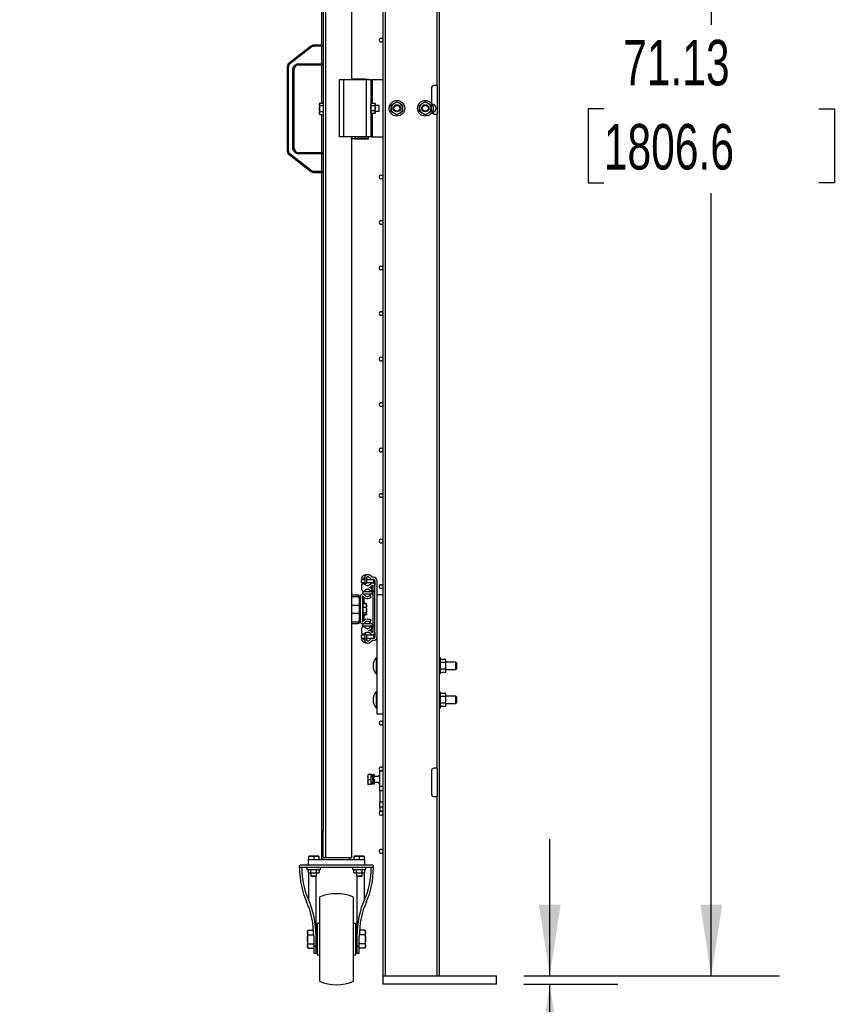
# Model space of a CAD drawing. Header units: inches. Extents: x 0.2 to 10.8, y 0.2 to 8.2.
# Tile 18 of 42: x 6.2 to 7.7, y 2 to 3.8. Entities that reach past the tile are written whole.
import ezdxf

# ---------------------------------------------------------------- set-up
doc = ezdxf.new("R2010")
doc.units = ezdxf.units.IN
doc.header["$MEASUREMENT"] = 0
doc.layers.add('DIMENSIONS', color=140, linetype='Continuous', lineweight=25)
doc.styles.add('SLDTEXTSTYLE0', font='TXT', dxfattribs={"width": 0.7})
doc.dimstyles.new('SLDDIMSTYLE0', dxfattribs={"dimtxt": 0.084961, "dimasz": 0.13, "dimexe": 0, "dimexo": 0.0625, "dimgap": 0.02124, "dimtad": 0, "dimtih": 1, "dimtoh": 1, "dimlfac": 24, "dimrnd": 1e-09, "dimzin": 12, "dimdsep": 46, "dimtxsty": 'SLDTEXTSTYLE0', "dimsah": 1, "dimcen": 0.09, "dimadec": 0, "dimazin": 3, "dimtfac": 1, "dimtofl": 0, "dimtmove": 0, "dimatfit": 3, "dimfxl": 0, "dimfrac": 2, "dimtolj": 1, "dimtzin": 12, "dimarcsym": 0})
doc.dimstyles.new('SLDDIMSTYLE1', dxfattribs={"dimtxt": 0.084961, "dimasz": 0.13, "dimexe": 0, "dimexo": 0.0625, "dimgap": 0.02124, "dimtad": 0, "dimtih": 1, "dimtoh": 1, "dimlfac": 24, "dimrnd": 1e-09, "dimzin": 4, "dimdsep": 46, "dimtxsty": 'SLDTEXTSTYLE0', "dimsah": 1, "dimcen": 0.09, "dimadec": 0, "dimazin": 1, "dimtfac": 1, "dimtmove": 0, "dimatfit": 0, "dimfxl": 0, "dimfrac": 2, "dimtolj": 1, "dimtzin": 12, "dimarcsym": 0})
doc.dimstyles.new('SLDDIMSTYLE2', dxfattribs={"dimtxt": 0.084961, "dimasz": 0.13, "dimexe": 0, "dimexo": 0.0625, "dimgap": 0.02124, "dimtad": 0, "dimtih": 1, "dimtoh": 1, "dimlfac": 24, "dimrnd": 1e-09, "dimdsep": 46, "dimtxsty": 'SLDTEXTSTYLE0', "dimsah": 1, "dimcen": 0.09, "dimadec": 0, "dimazin": 2, "dimtfac": 1, "dimtmove": 0, "dimatfit": 0, "dimfxl": 0, "dimfrac": 2, "dimtolj": 1, "dimtzin": 12, "dimarcsym": 0})

# ---------------------------------------------------------------- blocks, each defined once
blk = doc.blocks.new('_D_6')
at = {"layer": 'DIMENSIONS'}
for p, q in [((5.4322, 2.0171), (5.4322, 1.3894)), ((5.7447, 2.0171), (5.7447, 1.3894)), ((5.4322, 1.5144), (5.1822, 1.5144)), ((5.7447, 1.5144), (6.0066, 1.5144)), ((6.1218, 1.5144), (6.0932, 1.5144)), ((6.0932, 1.5144), (6.0932, 1.3793)), ((6.4449, 1.5144), (6.4734, 1.5144)), ((6.4734, 1.5144), (6.4734, 1.3793)), ((6.0932, 1.3793), (6.1218, 1.3793)), ((6.4734, 1.3793), (6.4449, 1.3793))]:
    blk.add_line(p, q, dxfattribs=at)
for points in [[(5.4322, 1.5144), (5.3022, 1.5344), (5.3022, 1.4944)], [(5.7447, 1.5144), (5.8747, 1.4944), (5.8747, 1.5344)]]:
    blk.add_solid(points, dxfattribs=at)
at = {"layer": 'DIMENSIONS', "char_height": 0.08333, "attachment_point": 1, "style": 'SLDTEXTSTYLE0'}
for s, insert in [('7.50', (6.1571, 1.6408)), ('190.5', (6.1218, 1.4868))]:
    blk.add_mtext(s, dxfattribs=dict(at, insert=insert))
blk = doc.blocks.new('_D_7')
at = {"layer": 'DIMENSIONS'}
for p, q in [((7.023, 5.0463), (7.5959, 5.0463)), ((7.4709, 5.0463), (7.4709, 3.8242)), ((7.274, 3.6701), (7.2455, 3.6701)), ((7.2455, 3.6701), (7.2455, 3.5351)), ((7.6678, 3.6701), (7.6964, 3.6701)), ((7.6964, 3.6701), (7.6964, 3.5351)), ((7.2455, 3.5351), (7.274, 3.5351)), ((7.6964, 3.5351), (7.6678, 3.5351)), ((7.4709, 2.0827), (7.4709, 3.5161)), ((7.1272, 2.0827), (7.5959, 2.0827))]:
    blk.add_line(p, q, dxfattribs=at)
for points in [[(7.4709, 5.0463), (7.4509, 4.9163), (7.4909, 4.9163)], [(7.4709, 2.0827), (7.4909, 2.2127), (7.4509, 2.2127)]]:
    blk.add_solid(points, dxfattribs=at)
at = {"layer": 'DIMENSIONS', "char_height": 0.08333, "attachment_point": 1, "style": 'SLDTEXTSTYLE0'}
for s, insert in [('71.13', (7.3093, 3.7966)), ('1806.6', (7.274, 3.6425))]:
    blk.add_mtext(s, dxfattribs=dict(at, insert=insert))
blk = doc.blocks.new('_D_8')
at = {"layer": 'DIMENSIONS'}
for p, q in [((7.175, 2.0827), (7.175, 2.3327)), ((7.1272, 2.0827), (7.3, 2.0827)), ((7.1272, 2.0671), (7.3, 2.0671)), ((7.175, 1.5415), (7.175, 2.0671)), ((7.2474, 1.5415), (7.175, 1.5415)), ((7.4005, 1.5415), (7.372, 1.5415)), ((7.372, 1.5415), (7.372, 1.4064)), ((7.5823, 1.5415), (7.6108, 1.5415)), ((7.6108, 1.5415), (7.6108, 1.4064)), ((7.372, 1.4064), (7.4005, 1.4064)), ((7.6108, 1.4064), (7.5823, 1.4064))]:
    blk.add_line(p, q, dxfattribs=at)
for points in [[(7.175, 2.0827), (7.195, 2.2127), (7.155, 2.2127)], [(7.175, 2.0671), (7.155, 1.9371), (7.195, 1.9371)]]:
    blk.add_solid(points, dxfattribs=at)
at = {"layer": 'DIMENSIONS', "char_height": 0.08333, "attachment_point": 1, "style": 'SLDTEXTSTYLE0'}
for s, insert in [('0.38', (7.3652, 1.6679)), ('9.5', (7.4005, 1.5139))]:
    blk.add_mtext(s, dxfattribs=dict(at, insert=insert))

msp = doc.modelspace()

# ---------------------------------------------------------------- linework, layer by layer
for p, q in [((6.76447, 2.29849), (6.76447, 5.04328)), ((6.81175, 5.04328), (6.81175, 3.72337)), ((6.87388, 2.08274), (6.87388, 5.04628)), ((6.97305, 2.08274), (6.97305, 5.04628)), ((6.75667, 4.9942), (6.75667, 3.78689)), ((6.75967, 4.9942), (6.75967, 2.34758)), ((6.96805, 4.91087), (6.96805, 3.71295)), ((6.86888, 4.90045), (6.86888, 3.70253)), ((6.74228, 3.7848), (6.74228, 3.78689)), ((6.75759, 3.78689), (6.74228, 3.78689)), ((6.75759, 3.7848), (6.75759, 3.78689)), ((6.73716, 3.78513), (6.69727, 3.75413)), ((6.73844, 3.78349), (6.69855, 3.75248)), ((6.73844, 3.78349), (6.73716, 3.78513)), ((6.75759, 3.7848), (6.74228, 3.7848)), ((6.75759, 3.75293), (6.75759, 3.7848)), ((6.75967, 3.7848), (6.75759, 3.7848)), ((6.69855, 3.75248), (6.69727, 3.75413)), ((6.71489, 3.75293), (6.75759, 3.75293)), ((6.71489, 3.75293), (6.71489, 3.75084)), ((6.71489, 3.75084), (6.75759, 3.75084)), ((6.75667, 3.75084), (6.75667, 3.68102)), ((6.75759, 3.75084), (6.75759, 3.75293)), ((6.75759, 3.75293), (6.75967, 3.75293)), ((6.69405, 3.74755), (6.69405, 3.59328)), ((6.69614, 3.74755), (6.69405, 3.74755)), ((6.69614, 3.59328), (6.69614, 3.74755)), ((6.70447, 3.59832), (6.70447, 3.74251)), ((6.70447, 3.74251), (6.70655, 3.74251)), ((6.70655, 3.59832), (6.70655, 3.74251)), ((6.78975, 3.6192), (6.78975, 3.72337)), ((6.79756, 3.72337), (6.78975, 3.72337)), ((6.79756, 3.6192), (6.79756, 3.72337)), ((6.83923, 3.72337), (6.79756, 3.72337)), ((6.81175, 3.72518), (6.8329, 3.72518)), ((6.81792, 3.72385), (6.81792, 3.72337)), ((6.81821, 3.72385), (6.81792, 3.72385)), ((6.84238, 3.72408), (6.81821, 3.72408)), ((6.81821, 3.72337), (6.81821, 3.72408)), ((6.83646, 3.72374), (6.82409, 3.72374)), ((6.82409, 3.72374), (6.82409, 3.72337)), ((6.83646, 3.72337), (6.83646, 3.72374)), ((6.83923, 3.6192), (6.83923, 3.72337)), ((6.84704, 3.72337), (6.83923, 3.72337)), ((6.84238, 3.72337), (6.84238, 3.72408)), ((6.84267, 3.72385), (6.84238, 3.72385)), ((6.84267, 3.72337), (6.84267, 3.72385)), ((6.84704, 3.72337), (6.84704, 3.6192)), ((6.84704, 3.72337), (6.84964, 3.72337)), ((6.86888, 3.72337), (6.84964, 3.72337)), ((6.84964, 3.72337), (6.84964, 3.68075)), ((6.86888, 3.70253), (6.86895, 3.70253)), ((6.86888, 3.70253), (6.86888, 3.69712)), ((6.86888, 3.69712), (6.86888, 3.65587)), ((6.86895, 3.69712), (6.86888, 3.69712)), ((6.86895, 3.70253), (6.86895, 3.65045)), ((6.95805, 3.70753), (6.95805, 3.68041)), ((6.96805, 3.71295), (6.96346, 3.71295)), ((6.96805, 3.71295), (6.96888, 3.71295)), ((6.96888, 3.71295), (6.96888, 3.66087)), ((6.75397, 3.68102), (6.75316, 3.67961)), ((6.75316, 3.67961), (6.75316, 3.67839)), ((6.75316, 3.67839), (6.75316, 3.67049)), ((6.75397, 3.68102), (6.75967, 3.68102)), ((6.84777, 3.68075), (6.84704, 3.67949)), ((6.84777, 3.68075), (6.85451, 3.68075)), ((6.85524, 3.67949), (6.85451, 3.68075)), ((6.85524, 3.67839), (6.85524, 3.67949)), ((6.85524, 3.67128), (6.85524, 3.67839)), ((6.95901, 3.6791), (6.95902, 3.6791)), ((6.75316, 3.67049), (6.75316, 3.6626)), ((6.75316, 3.6626), (6.75316, 3.66138)), ((6.75316, 3.66138), (6.75397, 3.65997)), ((6.75967, 3.67575), (6.75397, 3.67575)), ((6.75397, 3.66523), (6.75967, 3.66523)), ((6.84704, 3.66308), (6.84777, 3.66181)), ((6.85451, 3.67602), (6.84777, 3.67602)), ((6.85451, 3.66655), (6.84777, 3.66655)), ((6.85451, 3.66181), (6.84777, 3.66181)), ((6.84964, 3.66181), (6.84964, 3.6192)), ((6.85451, 3.66181), (6.85524, 3.66308)), ((6.86256, 3.67621), (6.85524, 3.67621)), ((6.85524, 3.66418), (6.85524, 3.67128)), ((6.85524, 3.66636), (6.86256, 3.66636)), ((6.85524, 3.66308), (6.85524, 3.66418)), ((6.86256, 3.66636), (6.86256, 3.67621)), ((6.95902, 3.66347), (6.95901, 3.66347)), ((6.96346, 3.66087), (6.96805, 3.66087)), ((6.96805, 3.66087), (6.96805, 2.46295)), ((6.96888, 3.66087), (6.96805, 3.66087)), ((6.75397, 3.65997), (6.75967, 3.65997)), ((6.75667, 3.65997), (6.75667, 3.58999)), ((6.86888, 3.65587), (6.86888, 3.65045)), ((6.86888, 3.65587), (6.86895, 3.65587)), ((6.86888, 3.65045), (6.86888, 2.45253)), ((6.86895, 3.65045), (6.86888, 3.65045)), ((6.79756, 3.6192), (6.78975, 3.6192)), ((6.83923, 3.6192), (6.79756, 3.6192)), ((6.81175, 3.6192), (6.81175, 2.29849)), ((6.81175, 3.6158), (6.81792, 3.6158)), ((6.81792, 3.6192), (6.81792, 3.61551)), ((6.81792, 3.61551), (6.84267, 3.61551)), ((6.81821, 3.6192), (6.81821, 3.61574)), ((6.81821, 3.61574), (6.84238, 3.61574)), ((6.82409, 3.61607), (6.82409, 3.6192)), ((6.83646, 3.61607), (6.82409, 3.61607)), ((6.83646, 3.6192), (6.83646, 3.61607)), ((6.84704, 3.6192), (6.83923, 3.6192)), ((6.84238, 3.61574), (6.84238, 3.6192)), ((6.84267, 3.61551), (6.84267, 3.6192)), ((6.84964, 3.6192), (6.84704, 3.6192)), ((6.84964, 3.6192), (6.86888, 3.6192)), ((6.69405, 3.59328), (6.69614, 3.59328)), ((6.69727, 3.5867), (6.69855, 3.58835)), ((6.69855, 3.58835), (6.73844, 3.55734)), ((6.70655, 3.59832), (6.70447, 3.59832)), ((6.71489, 3.5879), (6.71489, 3.58999)), ((6.75759, 3.58999), (6.71489, 3.58999)), ((6.75759, 3.5879), (6.75759, 3.58999)), ((6.69727, 3.5867), (6.73716, 3.5557)), ((6.75759, 3.5879), (6.71489, 3.5879)), ((6.75759, 3.55603), (6.75759, 3.5879)), ((6.75967, 3.5879), (6.75759, 3.5879)), ((6.73716, 3.5557), (6.73844, 3.55734)), ((6.74228, 3.55603), (6.75759, 3.55603)), ((6.74228, 3.55603), (6.74228, 3.55394)), ((6.74228, 3.55394), (6.75759, 3.55394)), ((6.75667, 3.55394), (6.75667, 2.34758)), ((6.75759, 3.55394), (6.75759, 3.55603)), ((6.75759, 3.55603), (6.75967, 3.55603)), ((6.82929, 2.81024), (6.83282, 2.80863)), ((6.82938, 2.80801), (6.82938, 2.8028)), ((6.83596, 2.80801), (6.82938, 2.80801)), ((6.82938, 2.8028), (6.83596, 2.8028)), ((6.82976, 2.79677), (6.82976, 2.79085)), ((6.83596, 2.81232), (6.83596, 2.80167)), ((6.83596, 2.80167), (6.83984, 2.80167)), ((6.8378, 2.79832), (6.8378, 2.79829)), ((6.83805, 2.79821), (6.83805, 2.79819)), ((6.83984, 2.80167), (6.83984, 2.81232)), ((6.8528, 2.80801), (6.83984, 2.80801)), ((6.83984, 2.8028), (6.8528, 2.8028)), ((6.84845, 2.80801), (6.84798, 2.80908)), ((6.84821, 2.80138), (6.84821, 2.80221)), ((6.84821, 2.79161), (6.84821, 2.79606)), ((6.84841, 2.79628), (6.85071, 2.79628)), ((6.85198, 2.81251), (6.84978, 2.81251)), ((6.85198, 2.80864), (6.84978, 2.80864)), ((6.85071, 2.79816), (6.85071, 2.78621)), ((6.8528, 2.8028), (6.8528, 2.80801)), ((6.85459, 2.80603), (6.85459, 2.79811)), ((6.85459, 2.78621), (6.85459, 2.79811)), ((6.85846, 2.78066), (6.85846, 2.80603)), ((6.82298, 2.77987), (6.81175, 2.77987)), ((6.81175, 2.77726), (6.82298, 2.77726)), ((6.82809, 2.77777), (6.82809, 2.77476)), ((6.83196, 2.77777), (6.83196, 2.73146)), ((6.83198, 2.78588), (6.83198, 2.782)), ((6.85021, 2.78588), (6.83198, 2.78588)), ((6.83198, 2.782), (6.85021, 2.782)), ((6.83455, 2.782), (6.83455, 2.78127)), ((6.83607, 2.78825), (6.83607, 2.78808)), ((6.8378, 2.7896), (6.8378, 2.78956)), ((6.83805, 2.78974), (6.83805, 2.7897)), ((6.84766, 2.77591), (6.84528, 2.77897)), ((6.84708, 2.78691), (6.85048, 2.78878)), ((6.84821, 2.78588), (6.84821, 2.78753)), ((6.85021, 2.782), (6.85021, 2.78588)), ((6.85071, 2.78587), (6.85021, 2.78587)), ((6.85459, 2.78621), (6.85071, 2.78621)), ((6.85071, 2.78621), (6.85071, 2.72302)), ((6.85459, 2.72302), (6.85459, 2.78621)), ((6.85846, 2.56191), (6.85846, 2.78066)), ((6.85846, 2.78066), (6.86888, 2.78066)), ((6.82548, 2.76074), (6.81175, 2.76074)), ((6.82548, 2.77476), (6.82548, 2.73289)), ((6.82809, 2.73289), (6.82809, 2.77476)), ((6.83288, 2.75908), (6.83196, 2.75908)), ((6.83857, 2.76435), (6.83288, 2.76435)), ((6.83288, 2.76414), (6.83288, 2.76435)), ((6.83857, 2.76414), (6.83288, 2.76414)), ((6.83288, 2.75715), (6.83288, 2.76414)), ((6.83455, 2.77588), (6.83455, 2.76435)), ((6.83892, 2.76343), (6.83857, 2.76414)), ((6.83939, 2.76294), (6.83906, 2.76351)), ((6.83939, 2.76064), (6.83939, 2.76294)), ((6.83939, 2.752), (6.83939, 2.76064)), ((6.81175, 2.74691), (6.82548, 2.74691)), ((6.83196, 2.74857), (6.83288, 2.74857)), ((6.83288, 2.74684), (6.83288, 2.75715)), ((6.83857, 2.75715), (6.83288, 2.75715)), ((6.83857, 2.74684), (6.83288, 2.74684)), ((6.83288, 2.74352), (6.83288, 2.74684)), ((6.83857, 2.74352), (6.83288, 2.74352)), ((6.83288, 2.7433), (6.83288, 2.74352)), ((6.83857, 2.7433), (6.83288, 2.7433)), ((6.83455, 2.7433), (6.83455, 2.73335)), ((6.83906, 2.74414), (6.83939, 2.74471)), ((6.83939, 2.74518), (6.83939, 2.752)), ((6.83939, 2.74471), (6.83939, 2.74518)), ((6.82298, 2.73039), (6.81175, 2.73039)), ((6.81175, 2.72778), (6.82298, 2.72778)), ((6.83198, 2.72723), (6.83198, 2.72336)), ((6.85021, 2.72723), (6.83198, 2.72723)), ((6.83198, 2.72336), (6.85021, 2.72336)), ((6.83455, 2.72796), (6.83455, 2.72723)), ((6.84528, 2.73026), (6.84766, 2.73332)), ((6.84821, 2.7217), (6.84821, 2.72336)), ((6.85021, 2.72336), (6.85021, 2.72723)), ((6.85021, 2.72337), (6.85071, 2.72337)), ((6.85071, 2.72302), (6.85071, 2.71107)), ((6.85459, 2.72302), (6.85071, 2.72302)), ((6.85459, 2.71112), (6.85459, 2.72302)), ((6.82938, 2.70643), (6.82938, 2.70122)), ((6.83596, 2.70643), (6.82938, 2.70643)), ((6.82976, 2.71838), (6.82976, 2.71247)), ((6.83596, 2.70756), (6.83596, 2.69692)), ((6.83984, 2.70756), (6.83596, 2.70756)), ((6.83607, 2.72116), (6.83607, 2.72099)), ((6.8378, 2.71968), (6.8378, 2.71963)), ((6.8378, 2.71094), (6.8378, 2.71091)), ((6.83805, 2.71954), (6.83805, 2.7195)), ((6.83805, 2.71105), (6.83805, 2.71102)), ((6.83984, 2.69692), (6.83984, 2.70756)), ((6.8528, 2.70643), (6.83984, 2.70643)), ((6.85048, 2.72046), (6.84708, 2.72233)), ((6.84821, 2.71317), (6.84821, 2.71762)), ((6.84821, 2.70705), (6.84821, 2.70785)), ((6.85071, 2.71295), (6.84823, 2.71295)), ((6.8528, 2.70122), (6.8528, 2.70643)), ((6.85459, 2.71112), (6.85459, 2.7032)), ((6.83282, 2.70061), (6.82929, 2.699)), ((6.82938, 2.70122), (6.83596, 2.70122)), ((6.83984, 2.70122), (6.8528, 2.70122)), ((6.848, 2.70016), (6.84846, 2.70122)), ((6.85198, 2.7006), (6.84978, 2.7006)), ((6.85198, 2.69672), (6.84978, 2.69672)), ((6.85721, 2.66521), (6.85721, 2.63569)), ((6.97471, 2.66477), (6.97305, 2.66477)), ((6.97471, 2.65045), (6.97471, 2.66477)), ((6.97471, 2.66248), (6.98384, 2.66248)), ((6.98384, 2.65646), (6.97471, 2.65646)), ((6.98477, 2.66087), (6.98384, 2.66248)), ((6.98477, 2.65947), (6.98477, 2.66087)), ((6.98477, 2.65045), (6.98477, 2.65947)), ((7.00305, 2.65704), (6.98477, 2.65704)), ((7.0043, 2.65579), (7.00305, 2.65704)), ((7.00305, 2.64386), (7.00305, 2.65704)), ((7.0043, 2.65579), (7.0043, 2.64511)), ((6.97305, 2.63613), (6.97471, 2.63613)), ((6.97471, 2.63613), (6.97471, 2.65045)), ((6.98384, 2.64444), (6.97471, 2.64444)), ((6.98384, 2.63842), (6.97471, 2.63842)), ((6.98384, 2.63842), (6.98477, 2.64003)), ((6.98477, 2.64143), (6.98477, 2.65045)), ((6.98477, 2.64386), (7.00305, 2.64386)), ((6.98477, 2.64003), (6.98477, 2.64143)), ((7.00305, 2.64386), (7.0043, 2.64511)), ((6.85721, 2.60271), (6.85721, 2.57319)), ((6.97471, 2.60227), (6.97305, 2.60227)), ((6.97471, 2.58795), (6.97471, 2.60227)), ((6.97471, 2.59998), (6.98384, 2.59998)), ((6.98477, 2.59837), (6.98384, 2.59998)), ((6.98477, 2.59697), (6.98477, 2.59837)), ((6.98477, 2.58795), (6.98477, 2.59697)), ((6.98384, 2.59396), (6.97471, 2.59396)), ((6.97471, 2.57363), (6.97471, 2.58795)), ((6.98384, 2.58194), (6.97471, 2.58194)), ((7.00305, 2.59454), (6.98477, 2.59454)), ((6.98477, 2.57893), (6.98477, 2.58795)), ((6.98477, 2.58136), (7.00305, 2.58136)), ((6.98477, 2.57753), (6.98477, 2.57893)), ((7.0043, 2.59329), (7.00305, 2.59454)), ((7.00305, 2.58136), (7.00305, 2.59454)), ((7.00305, 2.58136), (7.0043, 2.58261)), ((7.0043, 2.59329), (7.0043, 2.58261)), ((6.86888, 2.56191), (6.85846, 2.56191)), ((6.97305, 2.57363), (6.97471, 2.57363)), ((6.98384, 2.57592), (6.97471, 2.57592)), ((6.98384, 2.57592), (6.98477, 2.57753)), ((6.86367, 2.42962), (6.86367, 2.45774)), ((6.86367, 2.45774), (6.86888, 2.45774)), ((6.86888, 2.45253), (6.86895, 2.45253)), ((6.86888, 2.45253), (6.86888, 2.44712)), ((6.86895, 2.45253), (6.86895, 2.40045)), ((6.95805, 2.45753), (6.95805, 2.41628)), ((6.96805, 2.46295), (6.96346, 2.46295)), ((6.96805, 2.46295), (6.96888, 2.46295)), ((6.96888, 2.46295), (6.96888, 2.41087)), ((6.84191, 2.45144), (6.84153, 2.45078)), ((6.84153, 2.45078), (6.84153, 2.43387)), ((6.84273, 2.45144), (6.84197, 2.45144)), ((6.84805, 2.45144), (6.84273, 2.45144)), ((6.84273, 2.44233), (6.84805, 2.44233)), ((6.84805, 2.44233), (6.84805, 2.45144)), ((6.84909, 2.45144), (6.84805, 2.45144)), ((6.85042, 2.44748), (6.84805, 2.44748)), ((6.84805, 2.43321), (6.84805, 2.44233)), ((6.84805, 2.43717), (6.85123, 2.43717)), ((6.84909, 2.44748), (6.84909, 2.45144)), ((6.84909, 2.43321), (6.84909, 2.43717)), ((6.8506, 2.45045), (6.85014, 2.45045)), ((6.85278, 2.44233), (6.85028, 2.44233)), ((6.85028, 2.44233), (6.85028, 2.44233)), ((6.85028, 2.44233), (6.85278, 2.44233)), ((6.8531, 2.45045), (6.8506, 2.45045)), ((6.85077, 2.43712), (6.85078, 2.43717)), ((6.85077, 2.4342), (6.85122, 2.4342)), ((6.85122, 2.4342), (6.85372, 2.4342)), ((6.85152, 2.442), (6.85152, 2.44182)), ((6.85152, 2.442), (6.85402, 2.442)), ((6.85402, 2.44182), (6.85152, 2.44182)), ((6.85278, 2.44233), (6.85278, 2.44233)), ((6.86059, 2.44748), (6.85308, 2.44748)), ((6.85389, 2.43717), (6.86059, 2.43717)), ((6.85402, 2.442), (6.85402, 2.44182)), ((6.86367, 2.44727), (6.86346, 2.44748)), ((6.86346, 2.43717), (6.86367, 2.43738)), ((6.86367, 2.44743), (6.86352, 2.44743)), ((6.86352, 2.43722), (6.86367, 2.43722)), ((6.86888, 2.44712), (6.86888, 2.40587)), ((6.86895, 2.44712), (6.86888, 2.44712)), ((6.84153, 2.43387), (6.84191, 2.43321)), ((6.84805, 2.43321), (6.84273, 2.43321)), ((6.84909, 2.43321), (6.84805, 2.43321)), ((6.86888, 2.42962), (6.86367, 2.42962)), ((6.86367, 2.42128), (6.86367, 2.42962)), ((6.86895, 2.42128), (6.86367, 2.42128)), ((6.86367, 2.42128), (6.86367, 2.40045)), ((6.86895, 2.40045), (6.86367, 2.40045)), ((6.86367, 2.39137), (6.86367, 2.40045)), ((6.86888, 2.40587), (6.86888, 2.40045)), ((6.86888, 2.40587), (6.86895, 2.40587)), ((6.86888, 2.40045), (6.86888, 2.08274)), ((6.86895, 2.40045), (6.86888, 2.40045)), ((6.96346, 2.41087), (6.96805, 2.41087)), ((6.96805, 2.41087), (6.96805, 2.08274)), ((6.96888, 2.41087), (6.96805, 2.41087)), ((6.86888, 2.39137), (6.86367, 2.39137)), ((6.86367, 2.39137), (6.86367, 2.3842)), ((6.86888, 2.3842), (6.86367, 2.3842)), ((6.75667, 2.34758), (6.75667, 2.30029)), ((6.75967, 2.34758), (6.75667, 2.34758)), ((6.75967, 2.30029), (6.75967, 2.34758)), ((6.73213, 2.29549), (6.73213, 2.28508)), ((6.73213, 2.29549), (6.83629, 2.29549)), ((6.73799, 2.302), (6.73343, 2.302)), ((6.73343, 2.29549), (6.73343, 2.30119)), ((6.7471, 2.302), (6.73799, 2.302)), ((6.74254, 2.30119), (6.74254, 2.29549)), ((6.75166, 2.302), (6.7471, 2.302)), ((6.75166, 2.30119), (6.75166, 2.29549)), ((6.75667, 2.30029), (6.75667, 2.29628)), ((6.75667, 2.29628), (6.75883, 2.29628)), ((6.80875, 2.29849), (6.76147, 2.29849)), ((6.76147, 2.29549), (6.80875, 2.29549)), ((6.81175, 2.29849), (6.76447, 2.29849)), ((6.80875, 2.29549), (6.80875, 2.29849)), ((6.82132, 2.302), (6.81676, 2.302)), ((6.81676, 2.29549), (6.81676, 2.30119)), ((6.83043, 2.302), (6.82132, 2.302)), ((6.82588, 2.30119), (6.82588, 2.29549)), ((6.83499, 2.302), (6.83043, 2.302)), ((6.83499, 2.30119), (6.83499, 2.29549)), ((6.83629, 2.28508), (6.83629, 2.29549)), ((6.7165, 2.28091), (6.7165, 2.28377)), ((6.85192, 2.28091), (6.7165, 2.28091)), ((6.85062, 2.28508), (6.7178, 2.28508)), ((6.73017, 2.28091), (6.73017, 2.27749)), ((6.73017, 2.27749), (6.75491, 2.27749)), ((6.73202, 2.27749), (6.73202, 2.27196)), ((6.73202, 2.27196), (6.73343, 2.27114)), ((6.73728, 2.27196), (6.73728, 2.27749)), ((6.74781, 2.27196), (6.74781, 2.27749)), ((6.75166, 2.27114), (6.75307, 2.27196)), ((6.75307, 2.27196), (6.75307, 2.27749)), ((6.75491, 2.27749), (6.75491, 2.28091)), ((6.81351, 2.28091), (6.81351, 2.27749)), ((6.81351, 2.27749), (6.83825, 2.27749)), ((6.81535, 2.27749), (6.81535, 2.27196)), ((6.81535, 2.27196), (6.81676, 2.27114)), ((6.82061, 2.27196), (6.82061, 2.27749)), ((6.83114, 2.27196), (6.83114, 2.27749)), ((6.83499, 2.27114), (6.8364, 2.27196)), ((6.8364, 2.27196), (6.8364, 2.27749)), ((6.83825, 2.27749), (6.83825, 2.28091)), ((6.85192, 2.28091), (6.85192, 2.28377)), ((6.73271, 2.27156), (6.73271, 2.22262)), ((6.73343, 2.27114), (6.73465, 2.27114)), ((6.73465, 2.27114), (6.74254, 2.27114)), ((6.73729, 2.27114), (6.73729, 2.26549)), ((6.73729, 2.26549), (6.73854, 2.26424)), ((6.73729, 2.26549), (6.7478, 2.26549)), ((6.74655, 2.26424), (6.73854, 2.26424)), ((6.74254, 2.27114), (6.75044, 2.27114)), ((6.74655, 2.26424), (6.7478, 2.26549)), ((6.74671, 2.15489), (6.74671, 2.26441)), ((6.7478, 2.26549), (6.7478, 2.27114)), ((6.75044, 2.27114), (6.75166, 2.27114)), ((6.81676, 2.27114), (6.81798, 2.27114)), ((6.81798, 2.27114), (6.82588, 2.27114)), ((6.82063, 2.27114), (6.82063, 2.26549)), ((6.82063, 2.26549), (6.82188, 2.26424)), ((6.82063, 2.26549), (6.83113, 2.26549)), ((6.82171, 2.26441), (6.82171, 2.15489)), ((6.82988, 2.26424), (6.82188, 2.26424)), ((6.82588, 2.27114), (6.83377, 2.27114)), ((6.82988, 2.26424), (6.83113, 2.26549)), ((6.83113, 2.26549), (6.83113, 2.27114)), ((6.83377, 2.27114), (6.83499, 2.27114)), ((6.83571, 2.22262), (6.83571, 2.27156)), ((6.75296, 2.22674), (6.75296, 2.07258)), ((6.81546, 2.07258), (6.81546, 2.22674)), ((6.73209, 2.1662), (6.73081, 2.16398)), ((6.73081, 2.16398), (6.73081, 2.16206)), ((6.73209, 2.1662), (6.74217, 2.1662)), ((6.75296, 2.1783), (6.74879, 2.1783)), ((6.74879, 2.1783), (6.74879, 2.12101)), ((6.81963, 2.1783), (6.81546, 2.1783)), ((6.81963, 2.12101), (6.81963, 2.1783)), ((6.83633, 2.1662), (6.82625, 2.1662)), ((6.83761, 2.16398), (6.83633, 2.1662)), ((6.83761, 2.16206), (6.83761, 2.16398)), ((6.73081, 2.16206), (6.73081, 2.14966)), ((6.73081, 2.14966), (6.73081, 2.13725)), ((6.73209, 2.15793), (6.74252, 2.15793)), ((6.74254, 2.15489), (6.74254, 2.13693)), ((6.74879, 2.15877), (6.74671, 2.15877)), ((6.74671, 2.13693), (6.74671, 2.15489)), ((6.82171, 2.15877), (6.81963, 2.15877)), ((6.82171, 2.15489), (6.82171, 2.13693)), ((6.82588, 2.13693), (6.82588, 2.15489)), ((6.83633, 2.15793), (6.8259, 2.15793)), ((6.83761, 2.14966), (6.83761, 2.16206)), ((6.83761, 2.13725), (6.83761, 2.14966)), ((6.73081, 2.13725), (6.73081, 2.13534)), ((6.73081, 2.13534), (6.73209, 2.13312)), ((6.73209, 2.14139), (6.74254, 2.14139)), ((6.73209, 2.13312), (6.74254, 2.13312)), ((6.74254, 2.13693), (6.74671, 2.13693)), ((6.74254, 2.13693), (6.74254, 2.12388)), ((6.74671, 2.14054), (6.74879, 2.14054)), ((6.74671, 2.12388), (6.74671, 2.13693)), ((6.81963, 2.14054), (6.82171, 2.14054)), ((6.82171, 2.13693), (6.82588, 2.13693)), ((6.82171, 2.13693), (6.82171, 2.12388)), ((6.83633, 2.14139), (6.82588, 2.14139)), ((6.82588, 2.12388), (6.82588, 2.13693)), ((6.83633, 2.13312), (6.82588, 2.13312)), ((6.83633, 2.13312), (6.83761, 2.13534)), ((6.83761, 2.13534), (6.83761, 2.13725)), ((6.74254, 2.12388), (6.74671, 2.12388)), ((6.74879, 2.12101), (6.75296, 2.12101)), ((6.81546, 2.12101), (6.81963, 2.12101)), ((6.82171, 2.12388), (6.82588, 2.12388)), ((6.86888, 2.08274), (6.86888, 2.06712)), ((6.86888, 2.08274), (7.07721, 2.08274)), ((7.07721, 2.06712), (7.07721, 2.08274)), ((7.07721, 2.06712), (6.86888, 2.06712))]:
    msp.add_line(p, q)
at = {"flags": 128}
for points in [[(6.8422, 2.81314), (6.84055, 2.8132), (6.8403, 2.81318)], [(6.84529, 2.77896), (6.84647, 2.78027), (6.84731, 2.782)], [(6.84731, 2.72723), (6.84647, 2.72896), (6.84529, 2.73027)], [(6.8403, 2.69605), (6.84056, 2.69603), (6.84219, 2.69609)]]:
    msp.add_lwpolyline(points, dxfattribs=at)
for centre, radius in [((6.89492, 3.67128), 0.01432), ((6.94701, 3.67128), 0.01432), ((6.89492, 3.67128), 0.00662), ((6.89492, 3.67128), 0.00537), ((6.94701, 3.67128), 0.00662), ((6.94701, 3.67128), 0.00537)]:
    msp.add_circle(centre, radius)
for centre, radius, start, end in [((6.74228, 3.77855), 0.00833, 90, 127.85713), ((6.75759, 3.7848), 0.00208, 0, 90), ((6.86592, 3.79613), 0.00333, 27.43924, 332.56076), ((6.70239, 3.74755), 0.00833, 127.85713, 180), ((6.71489, 3.74251), 0.00833, 90, 180), ((6.75759, 3.75293), 0.00208, 270, 0), ((6.8329, 3.71476), 0.01042, 63.38027, 90), ((6.96346, 3.70753), 0.00542, 90, 180), ((6.89492, 3.67128), 0.01042, 120, 180), ((6.89492, 3.67128), 0.01042, 60, 120), ((6.89492, 3.67128), 0.01042, 0, 60), ((6.94701, 3.67128), 0.01042, 120, 180), ((6.94701, 3.67128), 0.01042, 60, 120), ((6.94701, 3.67128), 0.01042, 0, 60), ((6.95902, 3.67128), 0.00781, 270, 90), ((6.94701, 3.67128), 0.01498, 0, 31.25687), ((6.89492, 3.67128), 0.01042, 180, 240), ((6.89492, 3.67128), 0.01042, 240, 300), ((6.89492, 3.67128), 0.01042, 300, 0), ((6.94701, 3.67128), 0.01042, 180, 240), ((6.94701, 3.67128), 0.01042, 240, 300), ((6.94701, 3.67128), 0.01042, 300, 0), ((6.96346, 3.66628), 0.00542, 212.9845, 270), ((6.94701, 3.67128), 0.01498, 328.74313, 0), ((6.70239, 3.59328), 0.00833, 180, 232.14287), ((6.71489, 3.59832), 0.00833, 180, 270), ((6.75759, 3.5879), 0.00208, 0, 90), ((6.74228, 3.56228), 0.00833, 232.14287, 270), ((6.75759, 3.55603), 0.00208, 270, 0), ((6.86592, 3.54552), 0.00333, 27.43924, 332.56076), ((6.86592, 3.46219), 0.00333, 27.43924, 332.56076), ((6.86592, 3.37886), 0.00333, 27.43924, 332.56076), ((6.86592, 3.29552), 0.00333, 27.43924, 332.56076), ((6.86592, 3.21219), 0.00333, 27.43924, 332.56076), ((6.86592, 3.12886), 0.00333, 27.43924, 332.56076), ((6.86592, 3.04552), 0.00333, 27.43924, 332.56076), ((6.86592, 2.96219), 0.00333, 27.43924, 332.56076), ((6.86592, 2.87886), 0.00333, 27.43924, 332.56076), ((6.84021, 2.80526), 0.012, 84.59946, 155.49338), ((6.84088, 2.81232), 0.00492, 84.59946, 180), ((6.84088, 2.81232), 0.00104, 84.59946, 180), ((6.84021, 2.80526), 0.00812, 37.1689, 84.59946), ((6.84021, 2.80526), 0.012, 37.1689, 84.59946), ((6.83342, 2.79677), 0.00367, 49.41778, 180), ((6.84021, 2.80526), 0.00812, 121.53887, 155.49338), ((6.84109, 2.80541), 0.00781, 130.96634, 160.52878), ((6.84109, 2.80541), 0.00781, 199.47122, 340.52878), ((6.84109, 2.80572), 0.00813, 229.41778, 321.23245), ((6.84109, 2.80572), 0.012, 282.50133, 321.45305), ((6.84978, 2.81251), 0.00388, 217.1689, 270), ((6.85056, 2.79811), 0.00402, 0.00001, 141.23245), ((6.85198, 2.80603), 0.00648, 0, 90), ((6.85198, 2.80603), 0.0026, 0, 90), ((6.86592, 2.79552), 0.00333, 27.43924, 332.56076), ((6.82298, 2.77476), 0.0051, 0, 90), ((6.82298, 2.77476), 0.0025, 0, 90), ((6.83226, 2.77777), 0.00418, 36.76522, 180), ((6.83345, 2.79085), 0.00369, 180, 316.58819), ((6.83226, 2.77777), 0.000303, 36.76522, 180), ((6.84109, 2.78436), 0.01071, 216.76522, 307.90066), ((6.84109, 2.78394), 0.00651, 17.31351, 162.68649), ((6.84109, 2.78394), 0.00651, 197.31351, 229.40242), ((6.84109, 2.78436), 0.00683, 216.76522, 307.90066), ((6.84109, 2.78362), 0.00683, 28.79697, 136.58819), ((6.84109, 2.78362), 0.01071, 28.79697, 75.96158), ((6.82298, 2.73289), 0.0051, 270, 0), ((6.82298, 2.73289), 0.0025, 270, 0), ((6.83226, 2.73146), 0.00418, 180, 323.23478), ((6.83226, 2.73146), 0.000303, 180, 323.23478), ((6.84109, 2.72487), 0.01071, 52.09934, 143.23478), ((6.84109, 2.72529), 0.00651, 130.59758, 162.68649), ((6.84109, 2.72529), 0.00651, 197.31351, 342.68649), ((6.84109, 2.72487), 0.00683, 52.09934, 143.23478), ((6.83345, 2.71838), 0.00369, 43.41181, 180), ((6.83342, 2.71247), 0.00367, 180, 310.58222), ((6.8411, 2.70383), 0.00781, 19.47122, 160.52878), ((6.84109, 2.70351), 0.00813, 38.76755, 130.58222), ((6.84109, 2.72562), 0.00683, 223.41181, 331.20303), ((6.84109, 2.72562), 0.01071, 284.03842, 331.20303), ((6.84109, 2.70351), 0.012, 38.54695, 77.49867), ((6.85056, 2.71112), 0.00402, 218.76755, 359.99999), ((6.84021, 2.70397), 0.012, 204.45446, 275.40054), ((6.84021, 2.70397), 0.00812, 204.45446, 238.46113), ((6.8411, 2.70383), 0.00781, 199.47122, 228.92244), ((6.84088, 2.69692), 0.00492, 180, 275.40054), ((6.84088, 2.69692), 0.00104, 180, 275.40054), ((6.84021, 2.70397), 0.00812, 275.40054, 322.8311), ((6.84021, 2.70397), 0.012, 275.40054, 322.8311), ((6.84978, 2.69672), 0.00388, 90, 142.8311), ((6.85198, 2.7032), 0.0026, 270, 0), ((6.85198, 2.7032), 0.00648, 270, 0), ((6.87209, 2.65045), 0.02096, 135.23467, 224.76533), ((6.85773, 2.6647), 0.000733, 0, 135.23467), ((6.85773, 2.6362), 0.000733, 224.76533, 0), ((6.87209, 2.58795), 0.02096, 135.23467, 224.76533), ((6.85773, 2.6022), 0.000733, 0, 135.23467), ((6.85773, 2.5737), 0.000733, 224.76533, 0), ((6.86592, 2.54552), 0.00333, 27.43924, 332.56076), ((6.86592, 2.46159), 0.00333, 27.43924, 332.56076), ((6.96346, 2.45753), 0.00542, 90, 180), ((6.86451, 2.44606), 0.00417, 101.53696, 160.7945), ((6.86451, 2.4386), 0.00417, 199.2055, 258.46304), ((6.96346, 2.41628), 0.00542, 180, 270), ((6.86592, 2.38034), 0.00333, 27.43924, 332.56076), ((6.86592, 2.31069), 0.00333, 27.43924, 332.56076), ((6.76147, 2.30029), 0.0048, 180, 270), ((6.76147, 2.30029), 0.0018, 180, 270), ((6.7178, 2.28377), 0.0013, 90, 180), ((6.85062, 2.28377), 0.0013, 0, 90), ((6.78421, 2.15174), 0.08125, 67.38014, 112.61986), ((6.78421, 2.14758), 0.08125, 247.38014, 292.61986)]:
    msp.add_arc(centre, radius, start, end)
for centre, major_axis, start_param, end_param in [((6.77216, 2.28091), (0, 0.09802), 1.5707963, 2.268928), ((6.77216, 2.28091), (0, 0.09069), 1.5707963, 2.268928), ((6.79626, 2.28091), (0, 0.09069), 4.0142573, 4.712389), ((6.79626, 2.28091), (0, 0.09802), 4.0142573, 4.712389), ((6.68689, 2.15489), (0, 0.09802), 4.712389, 5.4105207), ((6.68689, 2.15489), (0, 0.10536), 4.712389, 5.4105207), ((6.88153, 2.15489), (0, 0.10536), 0.8726646, 1.5707963), ((6.88153, 2.15489), (0, 0.09802), 0.8726646, 1.5707963)]:
    msp.add_ellipse(centre, major_axis=major_axis, ratio=0.5677697, start_param=start_param, end_param=end_param)
for points, knots in [([(6.74228, 3.7848), (6.74218, 3.7848), (6.74198, 3.7848), (6.74169, 3.78478), (6.74139, 3.78474), (6.7411, 3.78469), (6.74082, 3.78463), (6.74053, 3.78456), (6.74018, 3.78444), (6.73976, 3.78428), (6.7393, 3.78406), (6.73886, 3.7838), (6.73858, 3.78359), (6.73844, 3.78349)], [0, 0, 0, 0, 0.0718096, 0.1432278, 0.2144136, 0.2855276, 0.356731, 0.4281842, 0.500046, 0.6254253, 0.7499695, 0.8745406, 1, 1, 1, 1]), ([(6.70447, 3.74251), (6.70447, 3.74264), (6.70447, 3.74289), (6.70449, 3.74327), (6.70453, 3.74365), (6.70458, 3.74403), (6.70467, 3.74461), (6.70486, 3.74539), (6.70519, 3.74636), (6.70562, 3.74731), (6.70634, 3.74854), (6.70747, 3.74993), (6.70886, 3.75106), (6.71009, 3.75178), (6.71103, 3.75221), (6.712, 3.75254), (6.71287, 3.75274), (6.71362, 3.75286), (6.71425, 3.75292), (6.71467, 3.75292), (6.71489, 3.75293)], [0, 0, 0, 0, 0.02333575, 0.04662884, 0.06991053, 0.09321213, 0.1165649, 0.17830217, 0.24009206, 0.3044035, 0.36876776, 0.50000565, 0.63124353, 0.69555497, 0.75991924, 0.82165651, 0.8834464, 0.92230998, 0.96111279, 1, 1, 1, 1]), ([(6.71489, 3.5879), (6.71476, 3.5879), (6.7145, 3.58791), (6.71412, 3.58793), (6.71374, 3.58796), (6.71337, 3.58801), (6.71278, 3.58811), (6.712, 3.58829), (6.71103, 3.58862), (6.71009, 3.58905), (6.70886, 3.58977), (6.70747, 3.5909), (6.70634, 3.59229), (6.70562, 3.59352), (6.70519, 3.59447), (6.70486, 3.59544), (6.70466, 3.5963), (6.70454, 3.59705), (6.70448, 3.59768), (6.70447, 3.59811), (6.70447, 3.59832)], [0, 0, 0, 0, 0.0233358, 0.0466288, 0.0699105, 0.0932121, 0.1165649, 0.1783022, 0.2400921, 0.3044035, 0.3687678, 0.5000056, 0.6312435, 0.695555, 0.7599192, 0.8216565, 0.8834464, 0.92231, 0.9611128, 1, 1, 1, 1]), ([(6.73844, 3.55734), (6.73852, 3.55728), (6.73868, 3.55716), (6.73892, 3.557), (6.73917, 3.55685), (6.73943, 3.55671), (6.7397, 3.55658), (6.73997, 3.55647), (6.74032, 3.55634), (6.74074, 3.55621), (6.74125, 3.55611), (6.74176, 3.55604), (6.7421, 3.55603), (6.74228, 3.55603)], [0, 0, 0, 0, 0.0718096, 0.1432278, 0.2144136, 0.2855276, 0.356731, 0.4281842, 0.500046, 0.6254253, 0.7499695, 0.8745406, 1, 1, 1, 1]), ([(6.84273, 2.44233), (6.84223, 2.44381), (6.84191, 2.44532), (6.84191, 2.44726), (6.84193, 2.44765), (6.84201, 2.44842), (6.84206, 2.4488), (6.84227, 2.44994), (6.84248, 2.4507), (6.84273, 2.45144)], [0, 0, 0, 0, 0.5, 0.5, 0.625, 0.625, 0.75, 0.75, 1, 1, 1, 1]), ([(6.84273, 2.43321), (6.84223, 2.4347), (6.84191, 2.43621), (6.84191, 2.43815), (6.84193, 2.43854), (6.84201, 2.43931), (6.84206, 2.43969), (6.84227, 2.44083), (6.84248, 2.44158), (6.84273, 2.44233)], [0, 0, 0, 0, 0.5, 0.5, 0.625, 0.625, 0.75, 0.75, 1, 1, 1, 1]), ([(6.8506, 2.45045), (6.85058, 2.45045), (6.85057, 2.4504), (6.85055, 2.4502), (6.85053, 2.45004), (6.85049, 2.44942), (6.85046, 2.44881), (6.85043, 2.4477), (6.85042, 2.4473), (6.85039, 2.44641), (6.85038, 2.44593), (6.85033, 2.44444), (6.85031, 2.44336), (6.85028, 2.44233)], [0, 0, 0, 0, 0.125, 0.125, 0.25, 0.25, 0.5, 0.5, 0.625, 0.625, 0.75, 0.75, 1, 1, 1, 1]), ([(6.85152, 2.44182), (6.8515, 2.44091), (6.85145, 2.4391), (6.85139, 2.43676), (6.85132, 2.43504), (6.85126, 2.43431), (6.85121, 2.43413), (6.85116, 2.43453), (6.85109, 2.43563), (6.85106, 2.43679), (6.85105, 2.43722)], [0, 0, 0, 0, 0.1412398, 0.2824832, 0.4237314, 0.5649752, 0.6314007, 0.7726417, 0.9138855, 1, 1, 1, 1]), ([(6.85122, 2.43712), (6.85124, 2.43712), (6.85127, 2.43724), (6.85131, 2.43761), (6.85132, 2.43776), (6.85135, 2.43811), (6.85136, 2.43831), (6.85139, 2.43897), (6.85142, 2.43951), (6.85147, 2.44071), (6.8515, 2.44136), (6.85152, 2.442)], [0, 0, 0, 0, 0.25, 0.25, 0.375, 0.375, 0.5, 0.5, 0.75, 0.75, 1, 1, 1, 1]), ([(6.85278, 2.44233), (6.85281, 2.44324), (6.85285, 2.44507), (6.85292, 2.4475), (6.85298, 2.44935), (6.85305, 2.45028), (6.8531, 2.45055), (6.85316, 2.45012), (6.85322, 2.44902), (6.85326, 2.44786), (6.85327, 2.44743)], [0, 0, 0, 0, 0.1376207, 0.2752448, 0.4128738, 0.5504983, 0.640847, 0.7784688, 0.9160938, 1, 1, 1, 1]), ([(6.85278, 2.44233), (6.8528, 2.44286), (6.85285, 2.44398), (6.85291, 2.44551), (6.85298, 2.44675), (6.85304, 2.44738), (6.85308, 2.4476), (6.85311, 2.4475), (6.85311, 2.44748)], [0, 0, 0, 0, 0.1873232, 0.3930364, 0.5987723, 0.8044887, 0.9576493, 1, 1, 1, 1]), ([(6.85372, 2.4342), (6.85374, 2.4342), (6.85377, 2.43439), (6.85381, 2.43497), (6.85382, 2.4352), (6.85385, 2.43575), (6.85386, 2.43606), (6.85389, 2.43709), (6.85392, 2.43793), (6.85397, 2.4398), (6.854, 2.44082), (6.85402, 2.44182)], [0, 0, 0, 0, 0.25, 0.25, 0.375, 0.375, 0.5, 0.5, 0.75, 0.75, 1, 1, 1, 1]), ([(6.84197, 2.43321), (6.84195, 2.43321), (6.84168, 2.43321), (6.84222, 2.43321), (6.84273, 2.43321)], [0, 0, 0, 0, 0.06789798, 1, 1, 1, 1]), ([(6.73081, 2.16206), (6.73081, 2.16277), (6.73094, 2.16346), (6.73138, 2.16484), (6.7317, 2.16552), (6.73209, 2.1662)], [0, 0, 0, 0, 0.5, 0.5, 1, 1, 1, 1]), ([(6.83633, 2.1662), (6.83672, 2.16552), (6.83704, 2.16484), (6.83748, 2.16346), (6.83761, 2.16277), (6.83761, 2.16206)], [0, 0, 0, 0, 0.5, 0.5, 1, 1, 1, 1]), ([(6.73209, 2.15793), (6.7317, 2.1586), (6.73138, 2.15928), (6.73094, 2.16066), (6.73081, 2.16136), (6.73081, 2.16206)], [0, 0, 0, 0, 0.5, 0.5, 1, 1, 1, 1]), ([(6.73081, 2.14966), (6.73081, 2.15107), (6.73094, 2.15246), (6.73138, 2.15522), (6.7317, 2.15658), (6.73209, 2.15793)], [0, 0, 0, 0, 0.5, 0.5, 1, 1, 1, 1]), ([(6.73209, 2.14139), (6.7317, 2.14274), (6.73138, 2.1441), (6.73094, 2.14686), (6.73081, 2.14825), (6.73081, 2.14966)], [0, 0, 0, 0, 0.5, 0.5, 1, 1, 1, 1]), ([(6.83761, 2.16206), (6.83761, 2.16136), (6.83748, 2.16066), (6.83704, 2.15928), (6.83672, 2.1586), (6.83633, 2.15793)], [0, 0, 0, 0, 0.5, 0.5, 1, 1, 1, 1]), ([(6.83633, 2.15793), (6.83672, 2.15658), (6.83704, 2.15522), (6.83748, 2.15246), (6.83761, 2.15107), (6.83761, 2.14966)], [0, 0, 0, 0, 0.5, 0.5, 1, 1, 1, 1]), ([(6.83761, 2.14966), (6.83761, 2.14825), (6.83748, 2.14686), (6.83704, 2.1441), (6.83672, 2.14274), (6.83633, 2.14139)], [0, 0, 0, 0, 0.5, 0.5, 1, 1, 1, 1]), ([(6.73081, 2.13725), (6.73081, 2.13796), (6.73094, 2.13866), (6.73138, 2.14003), (6.7317, 2.14071), (6.73209, 2.14139)], [0, 0, 0, 0, 0.5, 0.5, 1, 1, 1, 1]), ([(6.73209, 2.13312), (6.7317, 2.1338), (6.73138, 2.13448), (6.73094, 2.13585), (6.73081, 2.13655), (6.73081, 2.13725)], [0, 0, 0, 0, 0.5, 0.5, 1, 1, 1, 1]), ([(6.83633, 2.14139), (6.83672, 2.14071), (6.83704, 2.14003), (6.83748, 2.13866), (6.83761, 2.13796), (6.83761, 2.13725)], [0, 0, 0, 0, 0.5, 0.5, 1, 1, 1, 1]), ([(6.83761, 2.13725), (6.83761, 2.13655), (6.83748, 2.13585), (6.83704, 2.13448), (6.83672, 2.1338), (6.83633, 2.13312)], [0, 0, 0, 0, 0.5, 0.5, 1, 1, 1, 1])]:
    msp.add_open_spline(points, degree=3, knots=knots)
for points in [[(6.69855, 3.75248), (6.69703, 3.7513), (6.69614, 3.74948), (6.69614, 3.74755)], [(6.75316, 3.67839), (6.75316, 3.67928), (6.75348, 3.68016), (6.75397, 3.68102)], [(6.75397, 3.67575), (6.75348, 3.67661), (6.75316, 3.67749), (6.75316, 3.67839)], [(6.84704, 3.67839), (6.84704, 3.6792), (6.84733, 3.67998), (6.84777, 3.68075)], [(6.84777, 3.67602), (6.84733, 3.67679), (6.84704, 3.67758), (6.84704, 3.67839)], [(6.85451, 3.68075), (6.85496, 3.67998), (6.85524, 3.6792), (6.85524, 3.67839)], [(6.85524, 3.67839), (6.85524, 3.67758), (6.85496, 3.67679), (6.85451, 3.67602)], [(6.88451, 3.6773), (6.88621, 3.67828), (6.88794, 3.67928), (6.88971, 3.68031)], [(6.88971, 3.68031), (6.89149, 3.68133), (6.89322, 3.68233), (6.89492, 3.68331)], [(6.89492, 3.68331), (6.89662, 3.68233), (6.89835, 3.68133), (6.90013, 3.68031)], [(6.90013, 3.68031), (6.90191, 3.67928), (6.90364, 3.67828), (6.90534, 3.6773)], [(6.93659, 3.6773), (6.93829, 3.67828), (6.94002, 3.67928), (6.9418, 3.68031)], [(6.9418, 3.68031), (6.94357, 3.68133), (6.9453, 3.68233), (6.94701, 3.68331)], [(6.94701, 3.68331), (6.94871, 3.68233), (6.95044, 3.68133), (6.95221, 3.68031)], [(6.95221, 3.68031), (6.95399, 3.67928), (6.95572, 3.67828), (6.95742, 3.6773)], [(6.75316, 3.67049), (6.75316, 3.67229), (6.75348, 3.67404), (6.75397, 3.67575)], [(6.75397, 3.66523), (6.75348, 3.66695), (6.75316, 3.6687), (6.75316, 3.67049)], [(6.75316, 3.6626), (6.75316, 3.6635), (6.75348, 3.66437), (6.75397, 3.66523)], [(6.75397, 3.65997), (6.75348, 3.66083), (6.75316, 3.6617), (6.75316, 3.6626)], [(6.84704, 3.67128), (6.84704, 3.6729), (6.84733, 3.67447), (6.84777, 3.67602)], [(6.84777, 3.66655), (6.84733, 3.6681), (6.84704, 3.66967), (6.84704, 3.67128)], [(6.84704, 3.66418), (6.84704, 3.66499), (6.84733, 3.66577), (6.84777, 3.66655)], [(6.84777, 3.66181), (6.84733, 3.66259), (6.84704, 3.66337), (6.84704, 3.66418)], [(6.85451, 3.67602), (6.85496, 3.67447), (6.85524, 3.6729), (6.85524, 3.67128)], [(6.85524, 3.67128), (6.85524, 3.66967), (6.85496, 3.6681), (6.85451, 3.66655)], [(6.85451, 3.66655), (6.85496, 3.66577), (6.85524, 3.66499), (6.85524, 3.66418)], [(6.85524, 3.66418), (6.85524, 3.66337), (6.85496, 3.66259), (6.85451, 3.66181)], [(6.88451, 3.67128), (6.88451, 3.67334), (6.88451, 3.67533), (6.88451, 3.6773)], [(6.88451, 3.66527), (6.88451, 3.66723), (6.88451, 3.66923), (6.88451, 3.67128)], [(6.88971, 3.66226), (6.88794, 3.66329), (6.88621, 3.66429), (6.88451, 3.66527)], [(6.89492, 3.65926), (6.89322, 3.66024), (6.89149, 3.66124), (6.88971, 3.66226)], [(6.90013, 3.66226), (6.89835, 3.66124), (6.89662, 3.66024), (6.89492, 3.65926)], [(6.90534, 3.66527), (6.90364, 3.66429), (6.90191, 3.66329), (6.90013, 3.66226)], [(6.90534, 3.6773), (6.90534, 3.67533), (6.90534, 3.67334), (6.90534, 3.67128)], [(6.90534, 3.67128), (6.90534, 3.66923), (6.90534, 3.66723), (6.90534, 3.66527)], [(6.93659, 3.67128), (6.93659, 3.67334), (6.93659, 3.67533), (6.93659, 3.6773)], [(6.93659, 3.66527), (6.93659, 3.66723), (6.93659, 3.66923), (6.93659, 3.67128)], [(6.9418, 3.66226), (6.94002, 3.66329), (6.93829, 3.66429), (6.93659, 3.66527)], [(6.94701, 3.65926), (6.9453, 3.66024), (6.94357, 3.66124), (6.9418, 3.66226)], [(6.95221, 3.66226), (6.95044, 3.66124), (6.94871, 3.66024), (6.94701, 3.65926)], [(6.95742, 3.66527), (6.95572, 3.66429), (6.95399, 3.66329), (6.95221, 3.66226)], [(6.95742, 3.6773), (6.95742, 3.67533), (6.95742, 3.67334), (6.95742, 3.67128)], [(6.95742, 3.67128), (6.95742, 3.66923), (6.95742, 3.66723), (6.95742, 3.66527)], [(6.69614, 3.59328), (6.69614, 3.59136), (6.69703, 3.58953), (6.69855, 3.58835)], [(6.83857, 2.76414), (6.83907, 2.763), (6.83939, 2.76184), (6.83939, 2.76064)], [(6.83939, 2.76064), (6.83939, 2.75945), (6.83907, 2.75829), (6.83857, 2.75715)], [(6.83857, 2.75715), (6.83907, 2.75547), (6.83939, 2.75376), (6.83939, 2.752)], [(6.83939, 2.752), (6.83939, 2.75024), (6.83907, 2.74853), (6.83857, 2.74684)], [(6.83857, 2.74684), (6.83907, 2.7463), (6.83939, 2.74575), (6.83939, 2.74518)], [(6.83939, 2.74518), (6.83939, 2.74461), (6.83907, 2.74406), (6.83857, 2.74352)], [(6.98477, 2.65947), (6.98477, 2.6605), (6.9844, 2.6615), (6.98384, 2.66248)], [(6.98384, 2.65646), (6.9844, 2.65745), (6.98477, 2.65845), (6.98477, 2.65947)], [(6.98477, 2.65045), (6.98477, 2.6525), (6.9844, 2.6545), (6.98384, 2.65646)], [(6.98384, 2.64444), (6.9844, 2.6464), (6.98477, 2.6484), (6.98477, 2.65045)], [(6.98477, 2.64143), (6.98477, 2.64246), (6.9844, 2.64345), (6.98384, 2.64444)], [(6.98384, 2.63842), (6.9844, 2.6394), (6.98477, 2.6404), (6.98477, 2.64143)], [(6.98477, 2.59697), (6.98477, 2.598), (6.9844, 2.599), (6.98384, 2.59998)], [(6.98384, 2.59396), (6.9844, 2.59495), (6.98477, 2.59595), (6.98477, 2.59697)], [(6.98477, 2.58795), (6.98477, 2.59), (6.9844, 2.592), (6.98384, 2.59396)], [(6.98384, 2.58194), (6.9844, 2.5839), (6.98477, 2.5859), (6.98477, 2.58795)], [(6.98477, 2.57893), (6.98477, 2.57996), (6.9844, 2.58095), (6.98384, 2.58194)], [(6.98384, 2.57592), (6.9844, 2.5769), (6.98477, 2.5779), (6.98477, 2.57893)], [(6.73343, 2.30119), (6.73492, 2.30168), (6.73643, 2.302), (6.73799, 2.302)], [(6.73343, 2.302), (6.73343, 2.302), (6.73343, 2.30168), (6.73343, 2.30119)], [(6.73799, 2.302), (6.73954, 2.302), (6.74105, 2.30168), (6.74254, 2.30119)], [(6.74254, 2.30119), (6.74403, 2.30168), (6.74555, 2.302), (6.7471, 2.302)], [(6.7471, 2.302), (6.74866, 2.302), (6.75017, 2.30168), (6.75166, 2.30119)], [(6.75166, 2.30119), (6.75166, 2.30168), (6.75166, 2.302), (6.75166, 2.302)], [(6.81676, 2.30119), (6.81825, 2.30168), (6.81976, 2.302), (6.82132, 2.302)], [(6.81676, 2.302), (6.81676, 2.302), (6.81676, 2.30168), (6.81676, 2.30119)], [(6.82132, 2.302), (6.82288, 2.302), (6.82439, 2.30168), (6.82588, 2.30119)], [(6.82588, 2.30119), (6.82737, 2.30168), (6.82888, 2.302), (6.83043, 2.302)], [(6.83043, 2.302), (6.83199, 2.302), (6.8335, 2.30168), (6.83499, 2.30119)], [(6.83499, 2.30119), (6.83499, 2.30168), (6.83499, 2.302), (6.83499, 2.302)], [(6.73202, 2.27196), (6.73288, 2.27146), (6.73375, 2.27114), (6.73465, 2.27114)], [(6.73465, 2.27114), (6.73555, 2.27114), (6.73642, 2.27146), (6.73728, 2.27196)], [(6.73728, 2.27196), (6.739, 2.27146), (6.74075, 2.27114), (6.74254, 2.27114)], [(6.74254, 2.27114), (6.74434, 2.27114), (6.74609, 2.27146), (6.74781, 2.27196)], [(6.74781, 2.27196), (6.74867, 2.27146), (6.74954, 2.27114), (6.75044, 2.27114)], [(6.75044, 2.27114), (6.75134, 2.27114), (6.75221, 2.27146), (6.75307, 2.27196)], [(6.81535, 2.27196), (6.81621, 2.27146), (6.81709, 2.27114), (6.81798, 2.27114)], [(6.81798, 2.27114), (6.81888, 2.27114), (6.81976, 2.27146), (6.82061, 2.27196)], [(6.82061, 2.27196), (6.82233, 2.27146), (6.82408, 2.27114), (6.82588, 2.27114)], [(6.82588, 2.27114), (6.82767, 2.27114), (6.82942, 2.27146), (6.83114, 2.27196)], [(6.83114, 2.27196), (6.832, 2.27146), (6.83287, 2.27114), (6.83377, 2.27114)], [(6.83377, 2.27114), (6.83467, 2.27114), (6.83554, 2.27146), (6.8364, 2.27196)]]:
    msp.add_open_spline(points, degree=3)

# ---------------------------------------------------------------- dimensions: what is measured, and where the dimension line sits
at = {"layer": 'DIMENSIONS'}
for base, p1, p2, dimstyle, picture, middle in [((7.47091, 5.04628), (7.07721, 2.08274), (6.97305, 5.04628), 'SLDDIMSTYLE0', '_D_7', (7.47091, 3.67015)), ((7.1750309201, 2.0671173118), (7.0772135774, 2.0827423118), (7.0772135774, 2.0671173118), 'SLDDIMSTYLE2', '_D_8', (7.1750309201, 1.541462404))]:
    dim = msp.add_linear_dim(base=base, p1=p1, p2=p2, angle=90, dimstyle=dimstyle, dxfattribs=at)
    dim.commit()
    dim.dimension.update_dxf_attribs({"geometry": picture, "text_midpoint": middle, "dimtype": 160})
dim = msp.add_linear_dim(base=(5.43219, 1.51436), p1=(5.74469, 2.06712), p2=(5.43219, 2.06712), dimstyle='SLDDIMSTYLE1', dxfattribs=at)
dim.commit()
dim.dimension.update_dxf_attribs({"geometry": '_D_6', "text_midpoint": (6.28333, 1.51436), "dimtype": 160})

doc.saveas('drawing.dxf')
